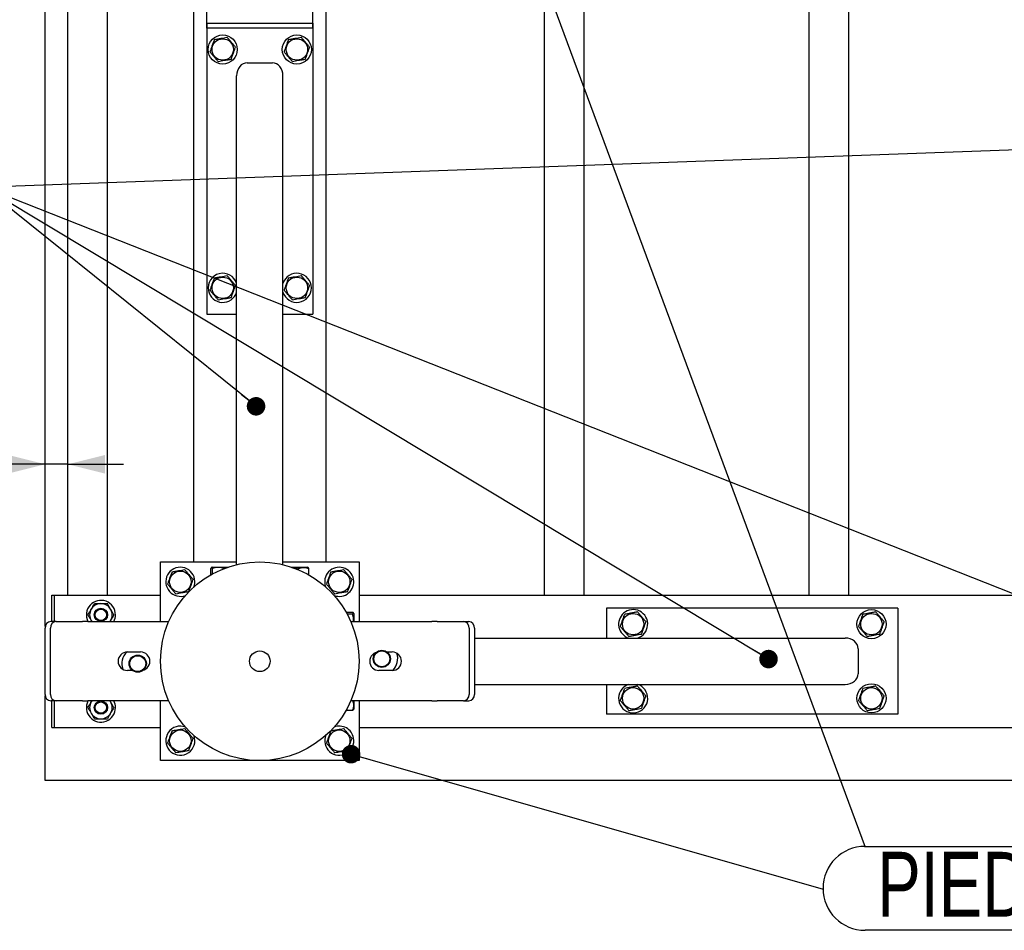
# Model space of a CAD drawing. Header units: millimetres. Extents: x 5 to 415, y 5 to 292.
# Tile 6 of 36: x 63 to 116, y 186 to 235. Entities that reach past the tile are written whole.
import ezdxf

# ---------------------------------------------------------------- set-up
doc = ezdxf.new("R2010")
doc.units = ezdxf.units.MM
doc.layers.add('COTES', color=1, linetype='Continuous')
doc.layers.add('NOTES', color=6, linetype='Continuous')
doc.layers.add('TRAIT-FORT', color=4, linetype='Continuous', lineweight=25)
doc.styles.add('SLDTEXTSTYLE0', font='TXT', dxfattribs={"width": 0.75})
doc.dimstyles.new('SLDDIMSTYLE1', dxfattribs={"dimtxt": 3, "dimasz": 2, "dimexe": 0, "dimexo": 0.0625, "dimgap": 0.75, "dimtad": 1, "dimdec": 0, "dimlfac": 14, "dimrnd": 1e-09, "dimzin": 12, "dimdsep": 46, "dimtxsty": 'SLDTEXTSTYLE0', "dimsah": 1, "dimcen": 0.09, "dimadec": 0, "dimazin": 3, "dimtfac": 1, "dimtdec": 0, "dimtmove": 0, "dimatfit": 0, "dimfxl": 1, "dimfrac": 2, "dimtolj": 1, "dimtzin": 12, "dimarcsym": 0})
doc.dimstyles.new('SLDDIMSTYLE2', dxfattribs={"dimtxt": 0.18, "dimasz": 1, "dimexe": 0, "dimexo": 0.0625, "dimgap": 0, "dimtad": 0, "dimtih": 1, "dimtoh": 1, "dimdec": 0, "dimrnd": 1e-09, "dimzin": 0, "dimdsep": 46, "dimtxsty": 'Standard', "dimblk1": 'DOT', "dimblk2": 'DOT', "dimsah": 1, "dimcen": 0.09, "dimadec": 0, "dimazin": 0, "dimtfac": 1, "dimtdec": 0, "dimtofl": 0, "dimtmove": 0, "dimatfit": 3, "dimldrblk": 'DOT', "dimfxl": 1, "dimfrac": 2, "dimtolj": 1, "dimtzin": 0, "dimarcsym": 0})

# ---------------------------------------------------------------- blocks, each defined once
blk = doc.blocks.new('_D_11')
at = {"layer": 'COTES', "color": 1, "transparency": 16777216}
for p, q in [((64.327, 211.169), (57.035, 211.169)), ((65.542, 211.169), (64.327, 211.169)), ((65.542, 211.169), (68.542, 211.169))]:
    blk.add_line(p, q, dxfattribs=at)
for points in [[(64.327, 211.169), (62.327, 211.669), (62.327, 210.669)], [(65.542, 211.169), (67.542, 210.669), (67.542, 211.669)]]:
    blk.add_solid(points, dxfattribs=at)
at = {"layer": 'COTES', "color": 1, "transparency": 16777216, "insert": (57.035, 215.037), "char_height": 3, "attachment_point": 1, "style": 'SLDTEXTSTYLE0'}
blk.add_mtext('17', dxfattribs=at)
blk = doc.blocks.new('_Dot')
at = {"color": 0, "linetype": 'ByBlock', "lineweight": -2}
blk.add_line((-0.5, 0), (-1, 0), dxfattribs=at)
at = {"color": 0, "linetype": 'ByBlock', "const_width": 0.5}
blk.add_lwpolyline([(-0.25, 0, 1), (0.25, 0, 1)], format="xyb", close=True, dxfattribs=at)
blk = doc.blocks.new('SW_NOTE_15')
at = {"layer": 'NOTES', "color": 0}
for p, q in [((2.264, 2.31), (13.082, 2.31)), ((13.082, -2.218), (2.264, -2.218))]:
    blk.add_line(p, q, dxfattribs=at)
for centre, start, end in [((2.264, 0.046), 90, 270), ((13.082, 0.046), 270, 90)]:
    blk.add_arc(centre, 2.264, start, end, dxfattribs=at)
at = {"layer": 'NOTES', "color": 0, "insert": (7.024, 2.016), "char_height": 3.5, "attachment_point": 2, "style": 'SLDTEXTSTYLE0'}
blk.add_mtext('PIED', dxfattribs=at)

msp = doc.modelspace()

# ---------------------------------------------------------------- linework, layer by layer
at = {"layer": 'TRAIT-FORT', "color": 4, "linetype": 'Continuous', "lineweight": 25}
for p, q in [((64.327, 202.413), (64.327, 267.243)), ((65.542, 204.114), (65.542, 265.543)), ((67.685, 204.114), (67.685, 265.543)), ((91.256, 204.114), (91.256, 265.543)), ((93.399, 204.114), (93.399, 265.543)), ((105.542, 204.114), (105.542, 265.543)), ((107.685, 204.114), (107.685, 265.543)), ((72.327, 263.757), (72.327, 205.9)), ((79.47, 263.757), (79.47, 205.9)), ((73.042, 234.686), (73.042, 250.4)), ((78.756, 234.686), (78.756, 250.4)), ((73.042, 234.971), (73.042, 219.257)), ((73.042, 234.971), (78.756, 234.971)), ((78.756, 234.971), (78.756, 219.257)), ((78.756, 234.686), (73.042, 234.686)), ((75.22, 232.828), (76.577, 232.828)), ((74.649, 205.752), (74.649, 232.119)), ((77.149, 205.752), (77.149, 232.119)), ((73.042, 219.257), (74.649, 219.257)), ((77.149, 219.257), (78.756, 219.257)), ((70.542, 202.686), (70.542, 205.9)), ((70.542, 205.9), (74.649, 205.9)), ((73.322, 205.614), (73.287, 205.594)), ((73.322, 205.614), (74.173, 205.614)), ((77.149, 205.9), (81.256, 205.9)), ((77.625, 205.614), (78.476, 205.614)), ((78.511, 205.594), (78.476, 205.614)), ((81.256, 205.9), (81.256, 202.686)), ((73.253, 205.201), (73.253, 205.542)), ((73.34, 205.249), (73.34, 205.542)), ((77.985, 205.477), (77.985, 205.542)), ((78.545, 205.201), (78.545, 205.542)), ((64.685, 204.114), (64.827, 204.114)), ((64.685, 203.543), (64.685, 204.114)), ((64.827, 204.114), (70.542, 204.114)), ((64.827, 203.543), (64.827, 204.114)), ((81.256, 204.114), (146.256, 204.114)), ((64.685, 202.686), (64.685, 203.543)), ((64.827, 202.686), (64.827, 203.543)), ((80.557, 203.189), (80.898, 203.189)), ((80.605, 203.102), (80.898, 203.102)), ((80.97, 203.12), (80.95, 203.155)), ((80.97, 203.12), (80.97, 202.686)), ((94.613, 203.4), (94.613, 201.793)), ((110.327, 203.4), (94.613, 203.4)), ((110.327, 203.4), (110.327, 197.686)), ((64.913, 202.686), (64.628, 202.686)), ((64.913, 202.686), (66.327, 202.686)), ((66.613, 202.686), (66.327, 202.686)), ((66.613, 202.686), (70.899, 202.686)), ((66.802, 202.739), (66.832, 202.686)), ((66.802, 202.739), (66.836, 202.686)), ((67.818, 202.686), (67.853, 202.739)), ((67.853, 202.739), (67.822, 202.686)), ((70.899, 202.686), (70.987, 202.68)), ((80.811, 202.68), (80.899, 202.686)), ((80.899, 202.686), (85.185, 202.686)), ((85.47, 202.686), (85.185, 202.686)), ((85.47, 202.686), (86.884, 202.686)), ((86.884, 202.686), (87.17, 202.686)), ((64.318, 198.757), (64.318, 202.328)), ((64.604, 198.757), (64.604, 202.328)), ((87.193, 202.328), (87.193, 198.757)), ((87.479, 202.328), (87.479, 198.757)), ((87.479, 201.793), (107.475, 201.793)), ((68.756, 201.043), (69.47, 201.043)), ((82.698, 201.043), (83.042, 201.043)), ((108.185, 201.221), (108.185, 199.864)), ((69.1, 200.043), (68.756, 200.043)), ((83.042, 200.043), (82.327, 200.043)), ((87.479, 199.293), (107.475, 199.293)), ((94.613, 199.293), (94.613, 197.686)), ((64.327, 194.114), (64.327, 198.672)), ((64.913, 198.4), (64.628, 198.4)), ((64.685, 197.543), (64.685, 198.4)), ((64.827, 197.543), (64.827, 198.4)), ((66.327, 198.4), (64.913, 198.4)), ((66.327, 198.4), (66.613, 198.4)), ((70.899, 198.4), (66.613, 198.4)), ((66.836, 198.4), (66.802, 198.346)), ((66.802, 198.346), (66.832, 198.4)), ((67.853, 198.346), (67.818, 198.4)), ((67.853, 198.346), (67.822, 198.4)), ((70.542, 195.186), (70.542, 198.4)), ((70.987, 198.405), (70.899, 198.4)), ((80.899, 198.4), (80.811, 198.405)), ((85.185, 198.4), (80.899, 198.4)), ((80.97, 198.4), (80.97, 197.966)), ((81.256, 198.4), (81.256, 195.186)), ((85.185, 198.4), (85.47, 198.4)), ((86.884, 198.4), (85.47, 198.4)), ((86.884, 198.4), (87.17, 198.4)), ((80.557, 197.897), (80.898, 197.897)), ((80.95, 197.931), (80.97, 197.966)), ((110.327, 197.686), (94.613, 197.686)), ((64.685, 196.971), (64.685, 197.543)), ((64.827, 196.971), (64.827, 197.543)), ((64.685, 196.971), (64.827, 196.971)), ((64.827, 196.971), (70.542, 196.971)), ((81.256, 196.971), (146.256, 196.971)), ((72.385, 196.402), (72.35, 196.53)), ((81.256, 195.186), (70.542, 195.186)), ((163.185, 194.114), (64.327, 194.114))]:
    msp.add_line(p, q, dxfattribs=at)
for centre, radius in [((73.899, 233.543), 0.786), ((77.899, 233.543), 0.786), ((73.899, 233.543), 0.577), ((77.899, 233.543), 0.577), ((73.899, 220.686), 0.577), ((77.899, 220.686), 0.577), ((75.899, 200.543), 5.357), ((71.613, 204.828), 0.577), ((80.185, 204.828), 0.577), ((67.327, 203.043), 0.357), ((67.327, 203.043), 0.307), ((96.042, 202.543), 0.577), ((108.899, 202.543), 0.786), ((108.899, 202.543), 0.577), ((69.314, 200.414), 0.464), ((69.314, 200.414), 0.429), ((75.899, 200.543), 0.556), ((82.483, 200.672), 0.464), ((82.483, 200.672), 0.429), ((108.899, 198.543), 0.786), ((96.042, 198.543), 0.577), ((108.899, 198.543), 0.577), ((67.327, 198.043), 0.357), ((67.327, 198.043), 0.307), ((71.613, 196.257), 0.577), ((80.185, 196.257), 0.577)]:
    msp.add_circle(centre, radius, dxfattribs=at)
for centre, radius, start, end in [((73.899, 220.686), 0.786, 17.3414, 190.6349), ((77.899, 220.686), 0.786, 197.3414, 162.6586), ((73.899, 220.686), 0.786, 190.6349, 342.6586), ((71.613, 204.828), 0.786, 10.6349, 291.7527), ((80.185, 204.828), 0.786, 10.6349, 200.3005), ((71.613, 204.828), 0.786, 338.4786, 10.6349), ((80.185, 204.828), 0.786, 249.6995, 10.6349), ((67.327, 203.043), 0.786, 0, 207.0357), ((67.327, 203.043), 0.607, 90, 150), ((67.327, 203.043), 0.607, 30, 90), ((67.327, 203.043), 0.607, 150, 210), ((67.327, 203.043), 0.607, 330, 30), ((67.327, 203.043), 0.786, 332.9643, 0), ((96.042, 202.543), 0.786, 130.9697, 252.6586), ((96.042, 202.543), 0.786, 287.3414, 130.9697), ((64.654, 202.351), 0.336, 94.4019, 183.8113), ((64.939, 202.351), 0.336, 94.4019, 183.8113), ((86.858, 202.351), 0.336, 356.1887, 85.5981), ((87.144, 202.351), 0.336, 356.1887, 85.5981), ((68.756, 200.543), 0.5, 90, 270), ((69.314, 200.414), 0.857, 133.4731, 200.5406), ((69.47, 200.543), 0.5, 270, 90), ((82.327, 200.543), 0.5, 90, 270), ((83.042, 200.543), 0.5, 270, 90), ((82.483, 200.672), 0.857, 313.4006, 20.6141), ((96.042, 198.543), 0.786, 130.9697, 72.6586), ((96.042, 198.543), 0.786, 107.3414, 130.9697), ((64.654, 198.735), 0.336, 176.1887, 265.5981), ((64.939, 198.735), 0.336, 176.1887, 265.5981), ((86.858, 198.735), 0.336, 274.4019, 3.8113), ((87.144, 198.735), 0.336, 274.4019, 3.8113), ((67.327, 198.043), 0.786, 152.9643, 0), ((67.327, 198.043), 0.607, 150, 210), ((67.327, 198.043), 0.607, 330, 30), ((67.327, 198.043), 0.786, 0, 27.0357), ((67.327, 198.043), 0.607, 210, 270), ((67.327, 198.043), 0.607, 270, 330), ((71.613, 196.257), 0.786, 69.6941, 10.6349), ((80.185, 196.257), 0.786, 157.5104, 10.6349), ((80.185, 196.257), 0.786, 10.6349, 111.0174)]:
    msp.add_arc(centre, radius, start, end, dxfattribs=at)
for centre, major_axis, start_param, end_param in [((75.22, 232.119), (0, 0.709), 0, 1.570796), ((76.577, 232.119), (0, 0.709), 4.712389, 6.283185), ((107.475, 201.221), (0.709, 0), 0, 1.570796), ((107.475, 199.864), (0.709, 0), 4.712389, 6.283185)]:
    msp.add_ellipse(centre, major_axis=major_axis, ratio=0.805438, start_param=start_param, end_param=end_param, dxfattribs=at)
for points, knots in [([(73.446, 234.078), (73.425, 234.021), (73.384, 233.905), (73.322, 233.733), (73.263, 233.569), (73.227, 233.469), (73.209, 233.418)], [0, 0, 0, 0, 0.264605, 0.534948, 0.765343, 1, 1, 1, 1]), ([(73.446, 234.078), (73.506, 234.089), (73.627, 234.111), (73.806, 234.143), (73.978, 234.174), (74.083, 234.193), (74.136, 234.203)], [0, 0, 0, 0, 0.264605, 0.534948, 0.765343, 1, 1, 1, 1]), ([(74.589, 233.667), (74.575, 233.684), (74.546, 233.718), (74.503, 233.769), (74.459, 233.821), (74.41, 233.878), (74.357, 233.941), (74.298, 234.01), (74.24, 234.08), (74.193, 234.135), (74.159, 234.176), (74.143, 234.194), (74.136, 234.203)], [0, 0, 0, 0, 0.095885, 0.191949, 0.288709, 0.385785, 0.511363, 0.637841, 0.766884, 0.896648, 0.948311, 1, 1, 1, 1]), ([(77.446, 234.078), (77.425, 234.021), (77.384, 233.905), (77.322, 233.733), (77.263, 233.569), (77.227, 233.469), (77.209, 233.418)], [0, 0, 0, 0, 0.264605, 0.534948, 0.765343, 1, 1, 1, 1]), ([(77.446, 234.078), (77.506, 234.089), (77.627, 234.111), (77.806, 234.143), (77.978, 234.174), (78.083, 234.193), (78.136, 234.203)], [0, 0, 0, 0, 0.264605, 0.534948, 0.765343, 1, 1, 1, 1]), ([(78.589, 233.667), (78.575, 233.684), (78.546, 233.718), (78.503, 233.769), (78.459, 233.821), (78.41, 233.878), (78.357, 233.941), (78.298, 234.01), (78.24, 234.08), (78.193, 234.135), (78.159, 234.176), (78.143, 234.194), (78.136, 234.203)], [0, 0, 0, 0, 0.095885, 0.191949, 0.288709, 0.385785, 0.511363, 0.637841, 0.766884, 0.896648, 0.948311, 1, 1, 1, 1]), ([(73.662, 232.883), (73.648, 232.9), (73.619, 232.933), (73.576, 232.984), (73.532, 233.036), (73.484, 233.094), (73.43, 233.157), (73.372, 233.226), (73.313, 233.295), (73.259, 233.359), (73.224, 233.4), (73.209, 233.418)], [0, 0, 0, 0, 0.095886, 0.19195, 0.28871, 0.385788, 0.511366, 0.637845, 0.766889, 0.896653, 1, 1, 1, 1]), ([(74.352, 233.008), (74.372, 233.065), (74.414, 233.181), (74.475, 233.352), (74.534, 233.516), (74.57, 233.617), (74.589, 233.667)], [0, 0, 0, 0, 0.264605, 0.534948, 0.765343, 1, 1, 1, 1]), ([(77.662, 232.883), (77.648, 232.9), (77.619, 232.933), (77.576, 232.984), (77.532, 233.036), (77.484, 233.094), (77.43, 233.157), (77.372, 233.226), (77.313, 233.295), (77.259, 233.359), (77.224, 233.4), (77.209, 233.418)], [0, 0, 0, 0, 0.095886, 0.19195, 0.28871, 0.385788, 0.511366, 0.637845, 0.766889, 0.896653, 1, 1, 1, 1]), ([(78.352, 233.008), (78.372, 233.065), (78.414, 233.181), (78.475, 233.352), (78.534, 233.516), (78.57, 233.617), (78.589, 233.667)], [0, 0, 0, 0, 0.264605, 0.534948, 0.765343, 1, 1, 1, 1]), ([(74.352, 233.008), (74.292, 232.997), (74.171, 232.975), (73.992, 232.943), (73.82, 232.911), (73.715, 232.892), (73.662, 232.883)], [0, 0, 0, 0, 0.264605, 0.534948, 0.765343, 1, 1, 1, 1]), ([(78.352, 233.008), (78.292, 232.997), (78.171, 232.975), (77.992, 232.943), (77.82, 232.911), (77.715, 232.892), (77.662, 232.883)], [0, 0, 0, 0, 0.264605, 0.534948, 0.765343, 1, 1, 1, 1]), ([(73.446, 221.221), (73.425, 221.163), (73.384, 221.048), (73.322, 220.876), (73.263, 220.712), (73.227, 220.612), (73.209, 220.561)], [0, 0, 0, 0, 0.264605, 0.534948, 0.765343, 1, 1, 1, 1]), ([(73.446, 221.221), (73.506, 221.231), (73.627, 221.253), (73.806, 221.286), (73.978, 221.317), (74.083, 221.336), (74.136, 221.345)], [0, 0, 0, 0, 0.264605, 0.534948, 0.765343, 1, 1, 1, 1]), ([(74.589, 220.81), (74.575, 220.827), (74.546, 220.861), (74.503, 220.912), (74.459, 220.963), (74.41, 221.021), (74.357, 221.084), (74.298, 221.153), (74.24, 221.222), (74.193, 221.277), (74.159, 221.318), (74.143, 221.336), (74.136, 221.345)], [0, 0, 0, 0, 0.095885, 0.191949, 0.288709, 0.385785, 0.511363, 0.637841, 0.766884, 0.896648, 0.948311, 1, 1, 1, 1]), ([(77.446, 221.221), (77.425, 221.163), (77.384, 221.048), (77.322, 220.876), (77.263, 220.712), (77.227, 220.612), (77.209, 220.561)], [0, 0, 0, 0, 0.264605, 0.534948, 0.765343, 1, 1, 1, 1]), ([(77.446, 221.221), (77.506, 221.231), (77.627, 221.253), (77.806, 221.286), (77.978, 221.317), (78.083, 221.336), (78.136, 221.345)], [0, 0, 0, 0, 0.264605, 0.534948, 0.765343, 1, 1, 1, 1]), ([(78.589, 220.81), (78.575, 220.827), (78.546, 220.861), (78.503, 220.912), (78.459, 220.963), (78.41, 221.021), (78.357, 221.084), (78.298, 221.153), (78.24, 221.222), (78.193, 221.277), (78.159, 221.318), (78.143, 221.336), (78.136, 221.345)], [0, 0, 0, 0, 0.095885, 0.191949, 0.288709, 0.385785, 0.511363, 0.637841, 0.766884, 0.896648, 0.948311, 1, 1, 1, 1]), ([(73.662, 220.026), (73.648, 220.042), (73.619, 220.076), (73.576, 220.127), (73.532, 220.179), (73.484, 220.236), (73.43, 220.3), (73.372, 220.369), (73.313, 220.438), (73.259, 220.502), (73.224, 220.543), (73.209, 220.561)], [0, 0, 0, 0, 0.095886, 0.19195, 0.28871, 0.385788, 0.511366, 0.637845, 0.766889, 0.896653, 1, 1, 1, 1]), ([(74.352, 220.151), (74.372, 220.208), (74.414, 220.324), (74.475, 220.495), (74.534, 220.659), (74.57, 220.76), (74.589, 220.81)], [0, 0, 0, 0, 0.264605, 0.534948, 0.765343, 1, 1, 1, 1]), ([(77.662, 220.026), (77.648, 220.042), (77.619, 220.076), (77.576, 220.127), (77.532, 220.179), (77.484, 220.236), (77.43, 220.3), (77.372, 220.369), (77.313, 220.438), (77.259, 220.502), (77.224, 220.543), (77.209, 220.561)], [0, 0, 0, 0, 0.095886, 0.19195, 0.28871, 0.385788, 0.511366, 0.637845, 0.766889, 0.896653, 1, 1, 1, 1]), ([(78.352, 220.151), (78.372, 220.208), (78.414, 220.324), (78.475, 220.495), (78.534, 220.659), (78.57, 220.76), (78.589, 220.81)], [0, 0, 0, 0, 0.264605, 0.534948, 0.765343, 1, 1, 1, 1]), ([(74.352, 220.151), (74.292, 220.14), (74.171, 220.118), (73.992, 220.085), (73.82, 220.054), (73.715, 220.035), (73.662, 220.026)], [0, 0, 0, 0, 0.264605, 0.534948, 0.765343, 1, 1, 1, 1]), ([(78.352, 220.151), (78.292, 220.14), (78.171, 220.118), (77.992, 220.085), (77.82, 220.054), (77.715, 220.035), (77.662, 220.026)], [0, 0, 0, 0, 0.264605, 0.534948, 0.765343, 1, 1, 1, 1]), ([(73.34, 205.542), (73.337, 205.548), (73.331, 205.561), (73.323, 205.575), (73.315, 205.587), (73.306, 205.595), (73.295, 205.598), (73.284, 205.593), (73.273, 205.581), (73.263, 205.564), (73.256, 205.549), (73.253, 205.542)], [0, 0, 0, 0, 0.095886, 0.19195, 0.28871, 0.385788, 0.511366, 0.637845, 0.766889, 0.896653, 1, 1, 1, 1]), ([(73.985, 205.542), (73.929, 205.558), (73.816, 205.59), (73.648, 205.601), (73.488, 205.584), (73.389, 205.556), (73.34, 205.542)], [0, 0, 0, 0, 0.264605, 0.534948, 0.765343, 1, 1, 1, 1]), ([(77.985, 205.542), (77.929, 205.559), (77.816, 205.591), (77.699, 205.595), (77.64, 205.596)], [0, 0, 0, 0, 0.495418, 1, 1, 1, 1]), ([(77.985, 205.542), (78.034, 205.558), (78.132, 205.59), (78.277, 205.601), (78.416, 205.584), (78.502, 205.556), (78.545, 205.542)], [0, 0, 0, 0, 0.264605, 0.534948, 0.765343, 1, 1, 1, 1]), ([(78.545, 205.542), (78.542, 205.548), (78.536, 205.561), (78.528, 205.575), (78.52, 205.586), (78.514, 205.593), (78.511, 205.594), (78.511, 205.594)], [0, 0, 0, 0, 0.242827, 0.486104, 0.731145, 0.976989, 1, 1, 1, 1]), ([(71.16, 205.364), (71.14, 205.306), (71.098, 205.19), (71.036, 205.019), (70.978, 204.855), (70.941, 204.754), (70.923, 204.704)], [0, 0, 0, 0, 0.264605, 0.534948, 0.765343, 1, 1, 1, 1]), ([(71.16, 205.364), (71.22, 205.374), (71.341, 205.396), (71.52, 205.429), (71.692, 205.46), (71.797, 205.479), (71.85, 205.488)], [0, 0, 0, 0, 0.264605, 0.534948, 0.765343, 1, 1, 1, 1]), ([(71.85, 205.488), (71.864, 205.472), (71.892, 205.438), (71.936, 205.387), (71.98, 205.335), (72.028, 205.278), (72.082, 205.214), (72.14, 205.145), (72.199, 205.076), (72.253, 205.012), (72.288, 204.971), (72.303, 204.953)], [0, 0, 0, 0, 0.095886, 0.19195, 0.28871, 0.385788, 0.511366, 0.637845, 0.766889, 0.896653, 1, 1, 1, 1]), ([(79.732, 205.364), (79.711, 205.306), (79.669, 205.19), (79.608, 205.019), (79.549, 204.855), (79.513, 204.754), (79.495, 204.704)], [0, 0, 0, 0, 0.264605, 0.534948, 0.765343, 1, 1, 1, 1]), ([(79.732, 205.364), (79.791, 205.374), (79.912, 205.396), (80.092, 205.429), (80.263, 205.46), (80.368, 205.479), (80.421, 205.488)], [0, 0, 0, 0, 0.264605, 0.534948, 0.765343, 1, 1, 1, 1]), ([(80.421, 205.488), (80.436, 205.472), (80.464, 205.438), (80.507, 205.387), (80.551, 205.335), (80.6, 205.278), (80.653, 205.214), (80.712, 205.145), (80.77, 205.076), (80.825, 205.012), (80.859, 204.971), (80.874, 204.953)], [0, 0, 0, 0, 0.095886, 0.19195, 0.28871, 0.385788, 0.511366, 0.637845, 0.766889, 0.896653, 1, 1, 1, 1]), ([(70.923, 204.704), (70.937, 204.687), (70.966, 204.653), (71.009, 204.602), (71.053, 204.551), (71.102, 204.493), (71.155, 204.43), (71.213, 204.361), (71.272, 204.292), (71.319, 204.237), (71.353, 204.196), (71.369, 204.178), (71.376, 204.169)], [0, 0, 0, 0, 0.095885, 0.191949, 0.288709, 0.385785, 0.511363, 0.637841, 0.766884, 0.896648, 0.948311, 1, 1, 1, 1]), ([(72.066, 204.293), (72.087, 204.351), (72.128, 204.466), (72.19, 204.638), (72.249, 204.802), (72.285, 204.902), (72.303, 204.953)], [0, 0, 0, 0, 0.264605, 0.534948, 0.765343, 1, 1, 1, 1]), ([(79.495, 204.704), (79.509, 204.687), (79.537, 204.653), (79.58, 204.602), (79.624, 204.551), (79.673, 204.493), (79.726, 204.43), (79.785, 204.361), (79.843, 204.292), (79.89, 204.237), (79.925, 204.196), (79.94, 204.178), (79.948, 204.169)], [0, 0, 0, 0, 0.095885, 0.191949, 0.288709, 0.385785, 0.511363, 0.637841, 0.766884, 0.896648, 0.948311, 1, 1, 1, 1]), ([(80.637, 204.293), (80.658, 204.351), (80.7, 204.466), (80.761, 204.638), (80.82, 204.802), (80.856, 204.902), (80.874, 204.953)], [0, 0, 0, 0, 0.264605, 0.534948, 0.765343, 1, 1, 1, 1]), ([(72.066, 204.293), (72.006, 204.283), (71.885, 204.261), (71.706, 204.228), (71.534, 204.197), (71.429, 204.178), (71.376, 204.169)], [0, 0, 0, 0, 0.264605, 0.534948, 0.765343, 1, 1, 1, 1]), ([(80.637, 204.293), (80.578, 204.283), (80.457, 204.261), (80.277, 204.228), (80.106, 204.197), (80.001, 204.178), (79.948, 204.169)], [0, 0, 0, 0, 0.264605, 0.534948, 0.765343, 1, 1, 1, 1]), ([(66.802, 203.346), (66.832, 203.4), (66.894, 203.506), (66.949, 203.602), (66.977, 203.65)], [0, 0, 0, 0, 0.503999, 1, 1, 1, 1]), ([(66.977, 203.65), (67.004, 203.65), (67.07, 203.65), (67.181, 203.65), (67.273, 203.65), (67.322, 203.65), (67.327, 203.65)], [0, 0, 0, 0, 0.245569, 0.595239, 0.955441, 1, 1, 1, 1]), ([(67.327, 203.65), (67.404, 203.65), (67.527, 203.65), (67.637, 203.65), (67.678, 203.65)], [0, 0, 0, 0, 0.629373, 1, 1, 1, 1]), ([(67.853, 203.346), (67.822, 203.4), (67.761, 203.506), (67.706, 203.602), (67.678, 203.65)], [0, 0, 0, 0, 0.503999, 1, 1, 1, 1]), ([(66.626, 203.043), (66.65, 203.084), (66.699, 203.169), (66.76, 203.274), (66.794, 203.334), (66.802, 203.346)], [0, 0, 0, 0, 0.432385, 0.879553, 1, 1, 1, 1]), ([(66.626, 203.043), (66.65, 203.001), (66.699, 202.917), (66.76, 202.812), (66.794, 202.752), (66.802, 202.739)], [0, 0, 0, 0, 0.4323846, 0.8795531, 1, 1, 1, 1]), ([(68.028, 203.043), (68.017, 203.063), (67.993, 203.105), (67.955, 203.17), (67.916, 203.237), (67.882, 203.297), (67.861, 203.334), (67.853, 203.346)], [0, 0, 0, 0, 0.215517, 0.432226, 0.654457, 0.879687, 1, 1, 1, 1]), ([(68.028, 203.043), (68.004, 203.001), (67.956, 202.917), (67.895, 202.812), (67.861, 202.752), (67.853, 202.739)], [0, 0, 0, 0, 0.432385, 0.879553, 1, 1, 1, 1]), ([(80.898, 203.102), (80.905, 203.105), (80.917, 203.11), (80.931, 203.118), (80.943, 203.127), (80.951, 203.136), (80.954, 203.146), (80.949, 203.157), (80.937, 203.169), (80.92, 203.179), (80.905, 203.186), (80.898, 203.189)], [0, 0, 0, 0, 0.095886, 0.19195, 0.28871, 0.385788, 0.511366, 0.637845, 0.766889, 0.896653, 1, 1, 1, 1]), ([(80.944, 202.686), (80.948, 202.724), (80.958, 202.813), (80.94, 202.954), (80.912, 203.052), (80.898, 203.102)], [0, 0, 0, 0, 0.276914, 0.635144, 1, 1, 1, 1]), ([(95.353, 202.414), (95.36, 202.435), (95.374, 202.476), (95.397, 202.539), (95.419, 202.603), (95.444, 202.674), (95.472, 202.752), (95.502, 202.838), (95.532, 202.923), (95.56, 203.003), (95.578, 203.053), (95.586, 203.075)], [0, 0, 0, 0, 0.095886, 0.19195, 0.28871, 0.385788, 0.511366, 0.637845, 0.766889, 0.896653, 1, 1, 1, 1]), ([(96.275, 203.204), (96.215, 203.193), (96.094, 203.17), (95.915, 203.137), (95.744, 203.105), (95.639, 203.085), (95.586, 203.075)], [0, 0, 0, 0, 0.264605, 0.534948, 0.765343, 1, 1, 1, 1]), ([(96.275, 203.204), (96.314, 203.158), (96.394, 203.064), (96.513, 202.926), (96.626, 202.794), (96.696, 202.712), (96.731, 202.672)], [0, 0, 0, 0, 0.264605, 0.534948, 0.765343, 1, 1, 1, 1]), ([(108.21, 202.414), (108.217, 202.435), (108.232, 202.476), (108.254, 202.539), (108.276, 202.603), (108.301, 202.674), (108.329, 202.752), (108.359, 202.838), (108.389, 202.923), (108.417, 203.003), (108.435, 203.053), (108.443, 203.075)], [0, 0, 0, 0, 0.095886, 0.19195, 0.28871, 0.385788, 0.511366, 0.637845, 0.766889, 0.896653, 1, 1, 1, 1]), ([(109.132, 203.204), (109.072, 203.193), (108.951, 203.17), (108.772, 203.137), (108.601, 203.105), (108.496, 203.085), (108.443, 203.075)], [0, 0, 0, 0, 0.264605, 0.534948, 0.765343, 1, 1, 1, 1]), ([(109.132, 203.204), (109.171, 203.158), (109.251, 203.064), (109.37, 202.926), (109.483, 202.794), (109.553, 202.712), (109.588, 202.672)], [0, 0, 0, 0, 0.264605, 0.534948, 0.765343, 1, 1, 1, 1]), ([(95.809, 201.882), (95.769, 201.928), (95.689, 202.021), (95.57, 202.16), (95.457, 202.292), (95.388, 202.373), (95.353, 202.414)], [0, 0, 0, 0, 0.264605, 0.534948, 0.765343, 1, 1, 1, 1]), ([(96.498, 202.01), (96.505, 202.031), (96.52, 202.072), (96.542, 202.136), (96.564, 202.2), (96.589, 202.271), (96.617, 202.349), (96.647, 202.434), (96.677, 202.52), (96.701, 202.588), (96.719, 202.638), (96.727, 202.66), (96.731, 202.672)], [0, 0, 0, 0, 0.095885, 0.191949, 0.288709, 0.385785, 0.511363, 0.637841, 0.766884, 0.896648, 0.948311, 1, 1, 1, 1]), ([(108.666, 201.882), (108.626, 201.928), (108.546, 202.021), (108.428, 202.16), (108.314, 202.292), (108.245, 202.373), (108.21, 202.414)], [0, 0, 0, 0, 0.264605, 0.534948, 0.765343, 1, 1, 1, 1]), ([(109.355, 202.01), (109.362, 202.031), (109.377, 202.072), (109.399, 202.136), (109.422, 202.2), (109.447, 202.271), (109.474, 202.349), (109.504, 202.434), (109.534, 202.52), (109.558, 202.588), (109.576, 202.638), (109.584, 202.66), (109.588, 202.672)], [0, 0, 0, 0, 0.095885, 0.191949, 0.288709, 0.385785, 0.511363, 0.637841, 0.766884, 0.896648, 0.948311, 1, 1, 1, 1]), ([(95.809, 201.882), (95.868, 201.893), (95.989, 201.915), (96.169, 201.949), (96.34, 201.981), (96.445, 202), (96.498, 202.01)], [0, 0, 0, 0, 0.2646049, 0.5349477, 0.7653431, 1, 1, 1, 1]), ([(108.666, 201.882), (108.726, 201.893), (108.847, 201.915), (109.026, 201.949), (109.197, 201.981), (109.302, 202), (109.355, 202.01)], [0, 0, 0, 0, 0.2646049, 0.5349477, 0.7653431, 1, 1, 1, 1]), ([(95.353, 198.414), (95.36, 198.435), (95.374, 198.476), (95.397, 198.539), (95.419, 198.603), (95.444, 198.674), (95.472, 198.752), (95.502, 198.838), (95.532, 198.923), (95.56, 199.003), (95.578, 199.053), (95.586, 199.075)], [0, 0, 0, 0, 0.095886, 0.19195, 0.28871, 0.385788, 0.511366, 0.637845, 0.766889, 0.896653, 1, 1, 1, 1]), ([(96.275, 199.204), (96.215, 199.193), (96.094, 199.17), (95.915, 199.137), (95.744, 199.105), (95.639, 199.085), (95.586, 199.075)], [0, 0, 0, 0, 0.264605, 0.534948, 0.765343, 1, 1, 1, 1]), ([(96.275, 199.204), (96.314, 199.158), (96.394, 199.064), (96.513, 198.926), (96.626, 198.794), (96.696, 198.712), (96.731, 198.672)], [0, 0, 0, 0, 0.264605, 0.534948, 0.765343, 1, 1, 1, 1]), ([(108.21, 198.414), (108.217, 198.435), (108.232, 198.476), (108.254, 198.539), (108.276, 198.603), (108.301, 198.674), (108.329, 198.752), (108.359, 198.838), (108.389, 198.923), (108.417, 199.003), (108.435, 199.053), (108.443, 199.075)], [0, 0, 0, 0, 0.095886, 0.19195, 0.28871, 0.385788, 0.511366, 0.637845, 0.766889, 0.896653, 1, 1, 1, 1]), ([(109.132, 199.204), (109.072, 199.193), (108.951, 199.17), (108.772, 199.137), (108.601, 199.105), (108.496, 199.085), (108.443, 199.075)], [0, 0, 0, 0, 0.264605, 0.534948, 0.765343, 1, 1, 1, 1]), ([(109.132, 199.204), (109.171, 199.158), (109.251, 199.064), (109.37, 198.926), (109.483, 198.794), (109.553, 198.712), (109.588, 198.672)], [0, 0, 0, 0, 0.264605, 0.534948, 0.765343, 1, 1, 1, 1]), ([(66.626, 198.043), (66.65, 198.084), (66.699, 198.169), (66.76, 198.274), (66.794, 198.334), (66.802, 198.346)], [0, 0, 0, 0, 0.432385, 0.879553, 1, 1, 1, 1]), ([(68.028, 198.043), (68.017, 198.063), (67.993, 198.105), (67.955, 198.17), (67.916, 198.237), (67.882, 198.297), (67.861, 198.334), (67.853, 198.346)], [0, 0, 0, 0, 0.215517, 0.432226, 0.654457, 0.879687, 1, 1, 1, 1]), ([(80.913, 198.406), (80.923, 198.374), (80.948, 198.293), (80.957, 198.164), (80.94, 198.025), (80.913, 197.94), (80.898, 197.897)], [0, 0, 0, 0, 0.191656, 0.488816, 0.742066, 1, 1, 1, 1]), ([(95.809, 197.882), (95.769, 197.928), (95.689, 198.021), (95.57, 198.16), (95.457, 198.292), (95.388, 198.373), (95.353, 198.414)], [0, 0, 0, 0, 0.264605, 0.534948, 0.765343, 1, 1, 1, 1]), ([(96.498, 198.01), (96.505, 198.031), (96.52, 198.072), (96.542, 198.136), (96.564, 198.2), (96.589, 198.271), (96.617, 198.349), (96.647, 198.434), (96.677, 198.52), (96.701, 198.588), (96.719, 198.638), (96.727, 198.66), (96.731, 198.672)], [0, 0, 0, 0, 0.095885, 0.191949, 0.288709, 0.385785, 0.511363, 0.637841, 0.766884, 0.896648, 0.948311, 1, 1, 1, 1]), ([(108.666, 197.882), (108.626, 197.928), (108.546, 198.021), (108.428, 198.16), (108.314, 198.292), (108.245, 198.373), (108.21, 198.414)], [0, 0, 0, 0, 0.264605, 0.534948, 0.765343, 1, 1, 1, 1]), ([(109.355, 198.01), (109.362, 198.031), (109.377, 198.072), (109.399, 198.136), (109.422, 198.2), (109.447, 198.271), (109.474, 198.349), (109.504, 198.434), (109.534, 198.52), (109.558, 198.588), (109.576, 198.638), (109.584, 198.66), (109.588, 198.672)], [0, 0, 0, 0, 0.095885, 0.191949, 0.288709, 0.385785, 0.511363, 0.637841, 0.766884, 0.896648, 0.948311, 1, 1, 1, 1]), ([(66.626, 198.043), (66.65, 198.001), (66.699, 197.917), (66.76, 197.812), (66.794, 197.752), (66.802, 197.739)], [0, 0, 0, 0, 0.4323846, 0.8795531, 1, 1, 1, 1]), ([(66.802, 197.739), (66.832, 197.686), (66.894, 197.58), (66.949, 197.483), (66.977, 197.436)], [0, 0, 0, 0, 0.5039994, 1, 1, 1, 1]), ([(67.853, 197.739), (67.838, 197.713), (67.807, 197.659), (67.762, 197.582), (67.719, 197.507), (67.692, 197.459), (67.678, 197.436)], [0, 0, 0, 0, 0.249576, 0.50436, 0.751045, 1, 1, 1, 1]), ([(68.028, 198.043), (68.004, 198.001), (67.956, 197.917), (67.895, 197.812), (67.861, 197.752), (67.853, 197.739)], [0, 0, 0, 0, 0.432385, 0.879553, 1, 1, 1, 1]), ([(80.898, 197.897), (80.905, 197.9), (80.917, 197.905), (80.931, 197.913), (80.942, 197.922), (80.949, 197.928), (80.95, 197.931), (80.95, 197.931)], [0, 0, 0, 0, 0.242827, 0.486104, 0.731145, 0.976989, 1, 1, 1, 1]), ([(95.809, 197.882), (95.868, 197.893), (95.989, 197.915), (96.169, 197.949), (96.34, 197.981), (96.445, 198), (96.498, 198.01)], [0, 0, 0, 0, 0.2646049, 0.5349477, 0.7653431, 1, 1, 1, 1]), ([(108.666, 197.882), (108.726, 197.893), (108.847, 197.915), (109.026, 197.949), (109.197, 197.981), (109.302, 198), (109.355, 198.01)], [0, 0, 0, 0, 0.2646049, 0.5349477, 0.7653431, 1, 1, 1, 1]), ([(66.977, 197.436), (67.004, 197.436), (67.07, 197.436), (67.181, 197.436), (67.273, 197.436), (67.322, 197.436), (67.327, 197.436)], [0, 0, 0, 0, 0.245569, 0.595239, 0.955441, 1, 1, 1, 1]), ([(67.327, 197.436), (67.404, 197.436), (67.527, 197.436), (67.637, 197.436), (67.678, 197.436)], [0, 0, 0, 0, 0.629373, 1, 1, 1, 1]), ([(71.16, 196.792), (71.14, 196.735), (71.098, 196.619), (71.036, 196.447), (70.978, 196.284), (70.941, 196.183), (70.923, 196.132)], [0, 0, 0, 0, 0.264605, 0.534948, 0.765343, 1, 1, 1, 1]), ([(71.16, 196.792), (71.22, 196.803), (71.341, 196.825), (71.52, 196.857), (71.692, 196.888), (71.797, 196.907), (71.85, 196.917)], [0, 0, 0, 0, 0.264605, 0.534948, 0.765343, 1, 1, 1, 1]), ([(71.85, 196.917), (71.864, 196.9), (71.892, 196.867), (71.936, 196.816), (71.98, 196.764), (72.028, 196.706), (72.082, 196.643), (72.14, 196.574), (72.199, 196.505), (72.253, 196.441), (72.288, 196.4), (72.303, 196.382)], [0, 0, 0, 0, 0.095886, 0.19195, 0.28871, 0.385788, 0.511366, 0.637845, 0.766889, 0.896653, 1, 1, 1, 1]), ([(79.732, 196.792), (79.711, 196.735), (79.669, 196.619), (79.608, 196.447), (79.549, 196.284), (79.513, 196.183), (79.495, 196.132)], [0, 0, 0, 0, 0.264605, 0.534948, 0.765343, 1, 1, 1, 1]), ([(79.732, 196.792), (79.791, 196.803), (79.912, 196.825), (80.092, 196.857), (80.263, 196.888), (80.368, 196.907), (80.421, 196.917)], [0, 0, 0, 0, 0.264605, 0.534948, 0.765343, 1, 1, 1, 1]), ([(80.421, 196.917), (80.436, 196.9), (80.464, 196.867), (80.507, 196.816), (80.551, 196.764), (80.6, 196.706), (80.653, 196.643), (80.712, 196.574), (80.77, 196.505), (80.825, 196.441), (80.859, 196.4), (80.874, 196.382)], [0, 0, 0, 0, 0.095886, 0.19195, 0.28871, 0.385788, 0.511366, 0.637845, 0.766889, 0.896653, 1, 1, 1, 1]), ([(70.923, 196.132), (70.937, 196.116), (70.966, 196.082), (71.009, 196.031), (71.053, 195.979), (71.102, 195.922), (71.155, 195.858), (71.213, 195.789), (71.272, 195.72), (71.319, 195.665), (71.353, 195.624), (71.369, 195.606), (71.376, 195.597)], [0, 0, 0, 0, 0.095885, 0.191949, 0.288709, 0.385785, 0.511363, 0.637841, 0.766884, 0.896648, 0.948311, 1, 1, 1, 1]), ([(72.066, 195.722), (72.087, 195.779), (72.128, 195.895), (72.19, 196.067), (72.249, 196.231), (72.285, 196.331), (72.303, 196.382)], [0, 0, 0, 0, 0.264605, 0.534948, 0.765343, 1, 1, 1, 1]), ([(79.495, 196.132), (79.509, 196.116), (79.537, 196.082), (79.58, 196.031), (79.624, 195.979), (79.673, 195.922), (79.726, 195.858), (79.785, 195.789), (79.843, 195.72), (79.89, 195.665), (79.925, 195.624), (79.94, 195.606), (79.948, 195.597)], [0, 0, 0, 0, 0.095885, 0.191949, 0.288709, 0.385785, 0.511363, 0.637841, 0.766884, 0.896648, 0.948311, 1, 1, 1, 1]), ([(80.637, 195.722), (80.658, 195.779), (80.7, 195.895), (80.761, 196.067), (80.82, 196.231), (80.856, 196.331), (80.874, 196.382)], [0, 0, 0, 0, 0.264605, 0.534948, 0.765343, 1, 1, 1, 1]), ([(72.066, 195.722), (72.006, 195.711), (71.885, 195.689), (71.706, 195.657), (71.534, 195.626), (71.429, 195.607), (71.376, 195.597)], [0, 0, 0, 0, 0.264605, 0.534948, 0.765343, 1, 1, 1, 1]), ([(80.637, 195.722), (80.578, 195.711), (80.457, 195.689), (80.277, 195.657), (80.106, 195.626), (80.001, 195.607), (79.948, 195.597)], [0, 0, 0, 0, 0.264605, 0.534948, 0.765343, 1, 1, 1, 1])]:
    msp.add_open_spline(points, degree=3, knots=knots, dxfattribs=at)

# ---------------------------------------------------------------- block references
at = {"layer": 'NOTES', "color": 211}
msp.add_blockref('SW_NOTE_15', (106.289, 188.247), dxfattribs=at)

# ---------------------------------------------------------------- dimensions: what is measured, and where the dimension line sits
at = {"layer": 'COTES', "color": 1}
dim = msp.add_linear_dim(base=(64.327, 211.169), p1=(65.542, 204.114), p2=(64.327, 194.114), dimstyle='SLDDIMSTYLE1', dxfattribs=at)
dim.commit()
dim.dimension.update_dxf_attribs({"geometry": '_D_11', "text_midpoint": (59.251, 211.169), "dimtype": 160})

# ---------------------------------------------------------------- leaders
at = {"layer": 'NOTES', "color": 211}
for points in [[(80.695, 265.755), (108.553, 190.511)], [(151.625, 229.405), (61.006, 226.109)], [(75.698, 214.295), (61.006, 226.109)], [(103.346, 200.66), (61.006, 226.109)], [(126.231, 200.361), (61.006, 226.109)], [(80.826, 195.528), (106.289, 188.247)]]:
    msp.add_leader(points, dimstyle='SLDDIMSTYLE2', dxfattribs=at)

doc.saveas('drawing.dxf')
